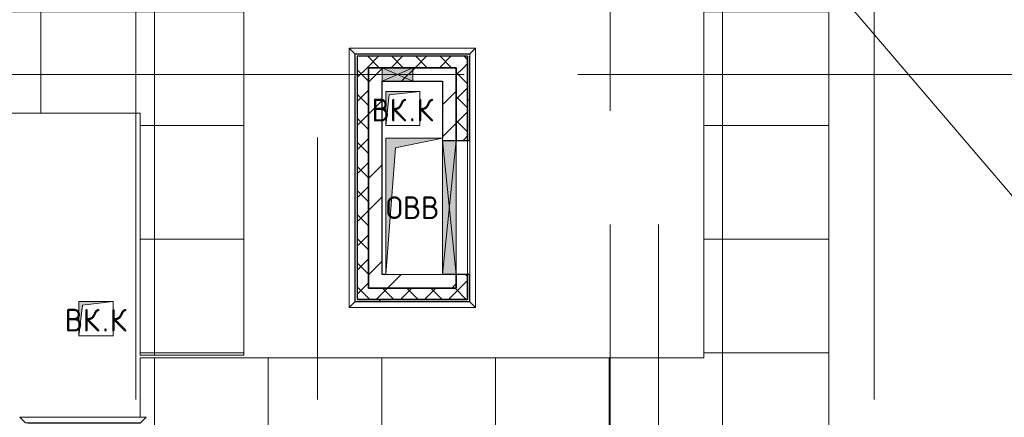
# Model space of a CAD drawing. Header units: millimetres. Extents: x -30540 to 150652, y -11730 to 123410.
# Tile 8 of 113: x -6186 to 2480, y 43432 to 46933. Entities that reach past the tile are written whole.
import ezdxf

# ---------------------------------------------------------------- set-up
doc = ezdxf.new("R2010")
doc.units = ezdxf.units.MM
doc.linetypes.add('ADSK_Линия сетки', pattern=[5000, 4000, -500, 0, -500])
for name, color, linetype, lineweight in [('A-____-NOTE-TEXT', 7, 'Continuous', 18), ('A-GENM-____-OTLN', 7, 'Continuous', 18), ('A-GLAZ-____-MCUT', 7, 'Continuous', 9), ('A-GLAZ-____-OTLN', 7, 'Continuous', 18), ('A-ROOF-____-OTLN', 7, 'Continuous', 18), ('A-ROOF-____-PATT', 7, 'Continuous', 18), ('A-WALL-____-MCUT', 7, 'Continuous', 40), ('A-WALL-____-OTLN', 7, 'Continuous', 18), ('A-WALL-____-PATT', 7, 'Continuous', 40), ('I-WALL-____-MCUT', 7, 'Continuous', 40), ('I-WALL-____-OTLN', 7, 'Continuous', 18), ('M-EQPM-____-OTLN', 7, 'Continuous', 18), ('S-GRID-____-OTLN', 7, 'Continuous', 9)]:
    doc.layers.add(name, color=color, linetype=linetype, lineweight=lineweight)
doc.styles.add('GOST Common', font='GOST_Common.ttf', dxfattribs={"height": 200})
pattern_1 = [(45, (0, 0), (-424.264, 424.264), []), (45, (0, 282.8), (-424.264, 424.264), [])]
pattern_2 = [(45, (0, 0), (-106.066, 106.066), []), (135, (0, 0), (-106.066, -106.066), [])]
pattern_3 = [(0, (0, 0), (406.4, 101.6), [6.706, -298.094, 6.706, -298.094, -1625.6]), (0, (0, 0), (406.4, 101.6), [-609.6, 6.706, -602.894, 6.706, -298.094, -711.2]), (0, (0, 0), (406.4, 101.6), [-1524, 6.706, -196.494, 6.706, -501.294]), (120, (152.4, 50.8), (-291.18818, 301.15272), [6.706, -298.094, 6.706, -298.094, -1625.6]), (120, (152.4, 50.8), (-291.18818, 301.15272), [-609.6, 6.706, -602.894, 6.706, -298.094, -711.2]), (120, (152.4, 50.8), (-291.18818, 301.15272), [-1524, 6.706, -196.494, 6.706, -501.294]), (240, (203.2, 254), (-115.21182, -402.75272), [6.706, -298.094, 6.706, -298.094, -1625.6]), (240, (203.2, 254), (-115.21182, -402.75272), [-609.6, 6.706, -602.894, 6.706, -298.094, -711.2]), (240, (203.2, 254), (-115.21182, -402.75272), [-1524, 6.706, -196.494, 6.706, -501.294])]

# ---------------------------------------------------------------- blocks, each defined once
blk = doc.blocks.new('АР_Канал вертикальный прямоугольный - ВК_К-7548699-Кровля ЭЛ')
at = {"layer": 'M-EQPM-____-OTLN', "lineweight": 13, "true_color": 0xe2e2e2}
blk.add_hatch(color=254, dxfattribs=at).paths.add_polyline_path([(-150, -150), (-120, 120), (150, 150), (-150, 150)])
at = {"layer": 'M-EQPM-____-OTLN', "color": 253, "lineweight": 13, "true_color": 0xaaaaaa}
for p, q in [((150, 150), (-150, 150)), ((-150, 150), (-150, -150)), ((150, 150), (-150, 150)), ((-150, 150), (-150, -150)), ((-150, -150), (-150, 150)), ((-150, 150), (150, 150)), ((-150, -150), (-120, 120)), ((-150, -150), (-120, 120)), ((-120, 120), (150, 150)), ((-120, 120), (150, 150)), ((150, -150), (150, 150)), ((150, 150), (150, -150)), ((-150, -150), (150, -150)), ((150, -150), (-150, -150))]:
    blk.add_line(p, q, dxfattribs=at)
blk = doc.blocks.new('АР_Канал вертикальный прямоугольный - ВК_К-V3-Кровля ЭЛ')
at = {"layer": 'M-EQPM-____-OTLN', "lineweight": 13, "true_color": 0xe2e2e2}
blk.add_hatch(color=254, dxfattribs=at).paths.add_polyline_path([(-150, -150), (-120, 120), (150, 150), (-150, 150)])
at = {"layer": 'M-EQPM-____-OTLN', "color": 253, "lineweight": 13, "true_color": 0xaaaaaa}
for p, q in [((150, 150), (-150, 150)), ((-150, 150), (-150, -150)), ((150, 150), (-150, 150)), ((-150, 150), (-150, -150)), ((-150, -150), (-150, 150)), ((-150, 150), (150, 150)), ((-150, -150), (-120, 120)), ((-150, -150), (-120, 120)), ((-120, 120), (150, 150)), ((-120, 120), (150, 150)), ((150, -150), (150, 150)), ((150, 150), (150, -150)), ((-150, -150), (150, -150)), ((150, -150), (-150, -150))]:
    blk.add_line(p, q, dxfattribs=at)
blk = doc.blocks.new('АР_Канал вертикальный прямоугольный - ОВВ-5295746-Кровля ЭЛ')
at = {"layer": 'M-EQPM-____-OTLN', "lineweight": 13, "true_color": 0xe2e2e2}
blk.add_hatch(color=254, dxfattribs=at).paths.add_polyline_path([(-250, -600), (-165, 515), (250, 600), (-250, 600)])
at = {"layer": 'M-EQPM-____-OTLN', "color": 253, "lineweight": 13, "true_color": 0xaaaaaa}
for p, q in [((250, 600), (-250, 600)), ((-250, 600), (-250, -600)), ((250, 600), (-250, 600)), ((-250, 600), (-250, -600)), ((-250, -600), (-250, 600)), ((-250, 600), (250, 600)), ((-165, 515), (250, 600)), ((-165, 515), (250, 600)), ((250, 580), (250, 600)), ((250, 600), (250, 580)), ((250, -600), (250, 580)), ((250, 580), (250, -600)), ((-250, -600), (-165, 515)), ((-250, -600), (-165, 515)), ((-250, -600), (250, -600)), ((250, -600), (-250, -600))]:
    blk.add_line(p, q, dxfattribs=at)
blk = doc.blocks.new('АР_Отверстие прямоугольное - ВК-8884799-Кровля ЭЛ')
at = {"layer": 'A-GLAZ-____-OTLN', "lineweight": 13, "true_color": 0xf0f0f0}
blk.add_hatch(color=7, dxfattribs=at).paths.add_polyline_path([(196.6, 60), (-10, 60), (-10, -60), (260, -60), (260, 60)])
at = {"layer": 'A-GLAZ-____-MCUT', "color": 253, "lineweight": 15, "true_color": 0xaaaaaa}
for p, q in [((-10, 60), (-10, -60)), ((260, 60), (260, -60))]:
    blk.add_line(p, q, dxfattribs=at)
at = {"layer": 'A-GLAZ-____-OTLN', "color": 253, "lineweight": 5, "true_color": 0xaaaaaa}
for p, q in [((260, 60), (-10, -60)), ((-10, 60), (260, -60))]:
    blk.add_line(p, q, dxfattribs=at)
at = {"layer": 'A-GLAZ-____-OTLN', "color": 253, "lineweight": 13, "true_color": 0xaaaaaa}
for p, q in [((260, 60), (-10, 60)), ((-10, 60), (-10, -60)), ((260, -60), (260, 60)), ((-10, -60), (260, -60))]:
    blk.add_line(p, q, dxfattribs=at)
blk = doc.blocks.new('АР_Отверстие прямоугольное - ОВВ-7467230-Кровля ЭЛ')
at = {"layer": 'A-GLAZ-____-OTLN', "lineweight": 13, "true_color": 0xf0f0f0}
blk.add_hatch(color=7, dxfattribs=at).paths.add_polyline_path([(715, -60), (715, 60), (-465, 60), (-465, -60), (618.1, -60)])
at = {"layer": 'A-GLAZ-____-MCUT', "color": 253, "lineweight": 15, "true_color": 0xaaaaaa}
for p, q in [((-465, 60), (-465, -60)), ((715, 60), (715, -60))]:
    blk.add_line(p, q, dxfattribs=at)
at = {"layer": 'A-GLAZ-____-OTLN', "color": 253, "lineweight": 5, "true_color": 0xaaaaaa}
for p, q in [((715, 60), (-465, -60)), ((-465, 60), (715, -60))]:
    blk.add_line(p, q, dxfattribs=at)
at = {"layer": 'A-GLAZ-____-OTLN', "color": 253, "lineweight": 13, "true_color": 0xaaaaaa}
for p, q in [((715, 60), (-465, 60)), ((-465, 60), (-465, -60)), ((715, -60), (715, 60)), ((-465, -60), (715, -60))]:
    blk.add_line(p, q, dxfattribs=at)
blk = doc.blocks.new('_GM_Dt-St-D_Фартук гнутый из оцинкованной стали_Пристенный_Тип 1__c-верхняя кромка с отгибом_ - ФС-1_3_50х70У100-1_5_t__RAL7016-V20-Кровля ЭЛ')
at = {"layer": 'A-GENM-____-OTLN', "color": 253, "lineweight": 13, "true_color": 0xaaaaaa}
for p, q in [((0, 50), (1113, 50)), ((50, 0), (0, 50)), ((50, 0), (1063, 0)), ((50, 0), (50, -1.5)), ((1113, 50), (1063, 0)), ((1063, -1.5), (1063, 0)), ((71.5, -1.5), (1063, -1.5))]:
    blk.add_line(p, q, dxfattribs=at)
blk = doc.blocks.new('_GM_Dt-St-D_Фартук гнутый из оцинкованной стали_Пристенный_Тип 1__c-верхняя кромка с отгибом_ - ФС-1_3_50х70У100-1_5_t__RAL7016-V17-Кровля ЭЛ')
at = {"layer": 'A-GENM-____-OTLN', "color": 253, "lineweight": 13, "true_color": 0xaaaaaa}
for p, q in [((0, 50), (1113, 50)), ((50, 0), (0, 50)), ((50, 0), (1063, 0)), ((50, 0), (50, -1.5)), ((1113, 50), (1063, 0)), ((1063, -1.5), (1063, 0)), ((50, -1.5), (1063, -1.5))]:
    blk.add_line(p, q, dxfattribs=at)
blk = doc.blocks.new('_GM_Dt-St-D_Фартук гнутый из оцинкованной стали_Пристенный_Тип 1__c-верхняя кромка с отгибом_ - ФС-1_3_50х70У100-1_5_t__RAL7016-V23-Кровля ЭЛ')
at = {"layer": 'A-GENM-____-OTLN', "color": 253, "lineweight": 13, "true_color": 0xaaaaaa}
for p, q in [((0, -50), (50, 0)), ((50, 1.5), (50, 0)), ((71.5, 1.5), (50, 1.5)), ((1063, 0), (50, 0)), ((1063, 0), (1063, 1.5)), ((1113, -50), (0, -50)), ((1063, 0), (1113, -50))]:
    blk.add_line(p, q, dxfattribs=at)
blk = doc.blocks.new('_GM_Dt-St-D_Фартук гнутый из оцинкованной стали_Пристенный_Тип 1__c-верхняя кромка с отгибом_ - ФС-1_3_50х70У100-1_5_t__RAL7016-V19-Кровля ЭЛ')
at = {"layer": 'A-GENM-____-OTLN', "color": 253, "lineweight": 13, "true_color": 0xaaaaaa}
for p, q in [((0, 50), (2283, 50)), ((50, 0), (0, 50)), ((50, 0), (2233, 0)), ((50, 0), (50, -1.5)), ((2283, 50), (2233, 0)), ((2233, -1.5), (2233, 0)), ((50, -1.5), (71.5, -1.5))]:
    blk.add_line(p, q, dxfattribs=at)
blk = doc.blocks.new('_GM_Dt-St-D_Фартук гнутый из оцинкованной стали_Пристенный_Тип 1__c-верхняя кромка с отгибом_ - ФС-1_3_50х70У100-1_5_t__RAL7016-V24-Кровля ЭЛ')
at = {"layer": 'A-GENM-____-OTLN', "color": 253, "lineweight": 13, "true_color": 0xaaaaaa}
for p, q in [((50, 1.5), (50, 0)), ((2233, 1.5), (50, 1.5)), ((2233, 0), (50, 0)), ((2233, 0), (2233, 1.5)), ((2233, 0), (2283, -50)), ((0, -50), (50, 0)), ((2283, -50), (0, -50))]:
    blk.add_line(p, q, dxfattribs=at)
blk = doc.blocks.new('Наметкина 10_РД_АР_К1_отсоединено_rvt-1-Кровля ЭЛ')
at = {"layer": 'A-ROOF-____-PATT', "lineweight": 5, "true_color": 0xd2d2d2}
h = blk.add_hatch(dxfattribs=at)
h.set_pattern_fill('FP_6', color=254, style=0, pattern_type=2)
h.set_pattern_definition([(0, (0, 0), (0, 1000), []), (90, (0, 0), (-1000, 6e-14), [])])
h.paths.add_polyline_path([(-4928.5, 32164), (8725.3, 32164), (8725.3, 43350), (935.3, 43350), (935.3, 54289), (-1644.7, 54289), (-1644.7, 60150), (-464.7, 60150), (-464.7, 69650), (1013.8, 69650), (1012.3, 81278.5), (-1636.2, 81278.5), (-1636.2, 86641.5), (-564.7, 86641.5), (-564.7, 91950), (655.3, 91950), (655.3, 88074), (1555.3, 88074), (1555.3, 91850), (4135.3, 91850), (4135.3, 88074), (5035.3, 88074), (5035.3, 92950), (-11844.7, 92950), (-11844.7, 87234), (-10944.7, 87234), (-10944.7, 91950), (-8944.7, 91950), (-8944.7, 89950), (-8964.7, 89950), (-8964.7, 81980), (-13264.7, 81980), (-13264.7, 80980), (-7964.7, 80980), (-7964.7, 86374), (-6114.7, 86374), (-6114.7, 91950), (-1664.7, 91950), (-1664.7, 87470), (-2464.7, 87470), (-2464.7, 85540), (-4939.3, 85540), (-4939.3, 83313.9), (-4582.2, 83520), (-4577.2, 83511.3), (-4939.3, 83302.3), (-4939.3, 83171.5), (-3443.5, 83171.5), (-4032.2, 83511.3), (-4027.2, 83520), (-3423.5, 83171.5), (-2708.2, 83170), (-2708.2, 79971.5), (113.8, 79971.5), (113.8, 79650), (135.3, 79650), (135.3, 79350), (113.8, 79350), (113.8, 72890), (-2634.7, 72890), (-2634.7, 77050), (-12364.7, 77050), (-12364.7, 60150), (-3984.5, 60150), (-3984.5, 61050), (-11464.7, 61050), (-11464.7, 66650), (-10005.7, 66650), (-10005.7, 67499.8), (-9905.7, 67499.8), (-9905.7, 66650), (-8064.7, 66650), (-8064.7, 71650), (-8964.7, 71650), (-8964.7, 67650), (-11464.7, 67650), (-11464.7, 76050), (-3634.7, 76050), (-3634.7, 71890), (-1464.7, 71890), (-1464.7, 61050), (-3884.5, 61050), (-3884.5, 60150), (-2644.7, 60150), (-2644.7, 56441.5), (-2423.2, 56439.9), (-2423.2, 55268.5), (-2644.7, 55268.5), (-2644.7, 54289), (-3224.7, 54289), (-3224.3, 49541.5), (-2224.7, 49541.5), (-2224.7, 53389), (-164.7, 53389), (-164.7, 43954), (-5124.7, 43954), (-5123.2, 43431.5), (-5073.2, 43431.5), (-5073.2, 41668.5), (-5124.7, 41668.5), (-5124.7, 40650), (-3749.7, 40650), (-3749.7, 42500), (-3326.2, 42500), (-3304.7, 42521.5), (5456.8, 42521.5), (5456.8, 42500), (7825.3, 42500), (7825.3, 33064), (-5614.7, 33064), (-5614.7, 35439), (-2114.7, 35439), (-2114.7, 36339), (-6514.7, 36339), (-6514.7, 33064), (-11464.7, 33064), (-11464.7, 38676.9), (-8114.7, 38676.9), (-8114.7, 39950), (-11064.7, 39950), (-11062.7, 41950), (-8114.7, 41949), (-8114.7, 46108.5), (-5124.7, 46108.5), (-5124.7, 43980), (-4214.7, 43980), (-4214.7, 47208.5), (-6206.2, 47208.5), (-6206.2, 47964), (-9014.7, 47964), (-9015.7, 42949), (-11464.7, 42949), (-11464.7, 55136), (-12364.7, 55136), (-12364.7, 32164)])
at = {"layer": 'A-WALL-____-PATT', "lineweight": 5, "true_color": 0xaaaaaa}
h = blk.add_hatch(dxfattribs=at)
h.set_pattern_fill('FP_3', color=253, style=0, pattern_type=2)
h.set_pattern_definition(pattern_2)
h.paths.add_polyline_path([(-2244.7, 46510), (-2244.7, 46610), (-3214.7, 46610), (-3214.7, 46510), (-2344.7, 46510)])
h = blk.add_hatch(dxfattribs=at)
h.set_pattern_fill('FP_8', color=253, style=0, pattern_type=2)
h.set_pattern_definition(pattern_3)
h.paths.add_polyline_path([(-2224.7, 44450), (-2224.7, 44690), (-2244.7, 44690), (-2244.7, 44450)])
h.paths.add_polyline_path([(-2224.7, 45870), (-2224.7, 46610), (-2244.7, 46610), (-2244.7, 45870)])
h = blk.add_hatch(dxfattribs=at)
h.set_pattern_fill('FP_3', color=253, style=0, pattern_type=2)
h.set_pattern_definition(pattern_2)
h.paths.add_polyline_path([(-3114.7, 44470), (-3114.7, 46510), (-3214.7, 46510), (-3214.7, 44470)])
h = blk.add_hatch(dxfattribs=at)
h.set_pattern_fill('FP_2', color=253, style=0, pattern_type=2)
h.set_pattern_definition(pattern_1)
h.paths.add_polyline_path([(-2994.7, 44570), (-2994.7, 46510), (-3114.7, 46510), (-3114.7, 44570)])
h = blk.add_hatch(dxfattribs=at)
h.set_pattern_fill('FP_2', color=253, style=0, pattern_type=2)
h.set_pattern_definition(pattern_1)
h.paths.add_polyline_path([(-2464.7, 46390), (-2464.7, 46510), (-2994.7, 46510), (-2994.7, 46390), (-2724.7, 46390)])
h = blk.add_hatch(dxfattribs=at)
h.set_pattern_fill('FP_2', color=253, style=0, pattern_type=2)
h.set_pattern_definition(pattern_1)
h.paths.add_polyline_path([(-2344.7, 44570), (-2344.7, 44690), (-2464.7, 44690), (-2464.7, 44570)])
h.paths.add_polyline_path([(-2344.7, 45870), (-2344.7, 46510), (-2464.7, 46510), (-2464.7, 45870)])
h = blk.add_hatch(dxfattribs=at)
h.set_pattern_fill('FP_3', color=253, style=0, pattern_type=2)
h.set_pattern_definition(pattern_2)
h.paths.add_polyline_path([(-2244.7, 44470), (-2244.7, 44690), (-2344.7, 44690), (-2344.7, 44470)])
h.paths.add_polyline_path([(-2244.7, 45870), (-2244.7, 46510), (-2344.7, 46510), (-2344.7, 45870)])
h = blk.add_hatch(dxfattribs=at)
h.set_pattern_fill('FP_2', color=253, style=0, pattern_type=2)
h.set_pattern_definition(pattern_1)
h.paths.add_polyline_path([(-2464.7, 44570), (-2464.7, 44690), (-2994.7, 44690), (-2994.7, 44570), (-2879.7, 44570)])
h = blk.add_hatch(dxfattribs=at)
h.set_pattern_fill('FP_3', color=253, style=0, pattern_type=2)
h.set_pattern_definition(pattern_2)
h.paths.add_polyline_path([(-3114.7, 44470), (-2344.7, 44470), (-2344.7, 44570), (-3114.7, 44570)])
h = blk.add_hatch(dxfattribs=at)
h.set_pattern_fill('FP_8', color=253, style=0, pattern_type=2)
h.set_pattern_definition(pattern_3)
h.paths.add_polyline_path([(-2244.7, 44450), (-2244.7, 44470), (-3214.7, 44470), (-3214.7, 44450), (-2884.9, 44450)])
at = {"layer": 'A-ROOF-____-OTLN', "color": 253, "lineweight": 13, "true_color": 0xaaaaaa}
for p, q in [((935.3, 43350), (935.3, 54289)), ((-164.7, 53389), (-164.7, 43954)), ((4283.6, 43350), (935.3, 47270.1)), ((-4214.7, 43980), (-4214.7, 47208.5)), ((-8114.7, 46108.5), (-5124.7, 46108.5)), ((-5124.7, 46108.5), (-5124.7, 43980)), ((-5124.7, 43980), (-4214.7, 43980)), ((-164.7, 43954), (-5124.7, 43954)), ((-5124.7, 43954), (-5124.7, 43431.5))]:
    blk.add_line(p, q, dxfattribs=at)
at = {"layer": 'A-WALL-____-MCUT', "color": 253, "lineweight": 30, "true_color": 0xaaaaaa}
for p, q in [((-2994.7, 46610), (-3214.7, 46610)), ((-3214.7, 46610), (-3214.7, 46510)), ((-2724.7, 46610), (-2994.7, 46610)), ((-2244.7, 46610), (-2724.7, 46610)), ((-2244.7, 46510), (-2244.7, 46610)), ((-2244.7, 46610), (-2244.7, 45870)), ((-2224.7, 45870), (-2224.7, 46610)), ((-3214.7, 46510), (-3214.7, 44470)), ((-3114.7, 46510), (-2994.7, 46510)), ((-3114.7, 44570), (-3114.7, 46510)), ((-2994.7, 46510), (-2724.7, 46510)), ((-2724.7, 46510), (-2344.7, 46510)), ((-2344.7, 46510), (-2344.7, 45870)), ((-2244.7, 45870), (-2244.7, 46510)), ((-2344.7, 45870), (-2244.7, 45870)), ((-2244.7, 45870), (-2224.7, 45870)), ((-2244.7, 44690), (-2344.7, 44690)), ((-2344.7, 44690), (-2344.7, 44570)), ((-2244.7, 44470), (-2244.7, 44690)), ((-2224.7, 44690), (-2244.7, 44690)), ((-2244.7, 44690), (-2244.7, 44470)), ((-2224.7, 44450), (-2224.7, 44690)), ((-2344.7, 44570), (-3114.7, 44570)), ((-3214.7, 44470), (-3114.7, 44470)), ((-2244.7, 44470), (-3214.7, 44470)), ((-3114.7, 44470), (-2344.7, 44470)), ((-2344.7, 44470), (-2244.7, 44470)), ((-3214.7, 44450), (-2244.7, 44450)), ((-2244.7, 44450), (-2224.7, 44450))]:
    blk.add_line(p, q, dxfattribs=at)
at = {"layer": 'A-WALL-____-OTLN', "color": 253, "lineweight": 13, "true_color": 0xaaaaaa}
for p, q in [((-2344.7, 45870), (-2244.7, 45870)), ((-2344.7, 44690), (-2344.7, 45870)), ((-2244.7, 45870), (-2244.7, 44690)), ((-2244.7, 44690), (-2244.7, 45870)), ((-2224.7, 45870), (-2224.7, 44690)), ((-2344.7, 44690), (-2244.7, 44690))]:
    blk.add_line(p, q, dxfattribs=at)
at = {"layer": 'I-WALL-____-MCUT', "color": 253, "lineweight": 30, "true_color": 0xaaaaaa}
for p, q in [((-3114.7, 46510), (-3114.7, 44570)), ((-2994.7, 46510), (-3114.7, 46510)), ((-2724.7, 46510), (-2994.7, 46510)), ((-2464.7, 46510), (-2724.7, 46510)), ((-2344.7, 46510), (-2464.7, 46510)), ((-2344.7, 45870), (-2344.7, 46510)), ((-2994.7, 46390), (-2724.7, 46390)), ((-2994.7, 44690), (-2994.7, 46390)), ((-2724.7, 46390), (-2464.7, 46390)), ((-2464.7, 46390), (-2464.7, 45890)), ((-2464.7, 45870), (-2344.7, 45870)), ((-2964.7, 44690), (-2994.7, 44690)), ((-2344.7, 44690), (-2464.7, 44690)), ((-2344.7, 44570), (-2344.7, 44690)), ((-3114.7, 44570), (-2994.7, 44570)), ((-2994.7, 44570), (-2464.7, 44570)), ((-2464.7, 44570), (-2344.7, 44570))]:
    blk.add_line(p, q, dxfattribs=at)
at = {"layer": 'I-WALL-____-OTLN', "color": 253, "lineweight": 13, "true_color": 0xaaaaaa}
for p, q in [((-2344.7, 45870), (-2464.7, 45870)), ((-2344.7, 45870), (-2344.7, 44690)), ((-2464.7, 44690), (-2344.7, 44690))]:
    blk.add_line(p, q, dxfattribs=at)
at = {"layer": 'A-GENM-____-OTLN', "color": 254, "lineweight": 13, "true_color": 0xd4d4d4}
for name, p in [('_GM_Dt-St-D_Фартук гнутый из оцинкованной стали_Пристенный_Тип 1__c-верхняя кромка с отгибом_ - ФС-1_3_50х70У100-1_5_t__RAL7016-V17-Кровля ЭЛ', (-3286.2, 46631.5)), ('_GM_Dt-St-D_Фартук гнутый из оцинкованной стали_Пристенный_Тип 1__c-верхняя кромка с отгибом_ - ФС-1_3_50х70У100-1_5_t__RAL7016-V23-Кровля ЭЛ', (-3286.2, 44448.5)), ('_GM_Dt-St-D_Фартук гнутый из оцинкованной стали_Пристенный_Тип 1__c-верхняя кромка с отгибом_ - ФС-1_3_50х70У100-1_5_t__RAL7016-V20-Кровля ЭЛ', (-6186.2, 43381.5))]:
    blk.add_blockref(name, p, dxfattribs=at)
for name, p, rotation in [('_GM_Dt-St-D_Фартук гнутый из оцинкованной стали_Пристенный_Тип 1__c-верхняя кромка с отгибом_ - ФС-1_3_50х70У100-1_5_t__RAL7016-V24-Кровля ЭЛ', (-3236.2, 46681.5), 269.9999999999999), ('_GM_Dt-St-D_Фартук гнутый из оцинкованной стали_Пристенный_Тип 1__c-верхняя кромка с отгибом_ - ФС-1_3_50х70У100-1_5_t__RAL7016-V19-Кровля ЭЛ', (-2223.2, 46681.5), 270.0000000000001)]:
    blk.add_blockref(name, p, dxfattribs=dict(at, rotation=rotation))
at = {"layer": 'A-GLAZ-____-OTLN', "color": 254, "lineweight": 13, "true_color": 0xd4d4d4}
for name, p, rotation in [('АР_Отверстие прямоугольное - ВК-8884799-Кровля ЭЛ', (-2734.7, 46450), 180), ('АР_Отверстие прямоугольное - ОВВ-7467230-Кровля ЭЛ', (-2404.7, 45155), 89.99999999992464)]:
    blk.add_blockref(name, p, dxfattribs=dict(at, rotation=rotation))
at = {"layer": 'M-EQPM-____-OTLN', "color": 254, "lineweight": 13, "true_color": 0xd4d4d4}
for name, p in [('АР_Канал вертикальный прямоугольный - ВК_К-7548699-Кровля ЭЛ', (-2814.7, 46150)), ('АР_Канал вертикальный прямоугольный - ОВВ-5295746-Кровля ЭЛ', (-2714.7, 45290)), ('АР_Канал вертикальный прямоугольный - ВК_К-V3-Кровля ЭЛ', (-5514.7, 44300))]:
    blk.add_blockref(name, p, dxfattribs=at)
at = {"layer": 'A-____-NOTE-TEXT', "color": 253, "lineweight": 5, "true_color": 0xaaaaaa, "char_height": 200, "attachment_point": 1, "style": 'GOST Common'}
for s, insert, width in [('ВК', (-3089.9, 46237.2), 400.844), ('\\fGOST Common|b0|i0|c204|p34|;К', (-2693, 46237.2), 192.405), ('\\fGOST Common|b0|i0|c204|p34|;.', (-2759.2, 46237.2), 80.169), ('ОВВ', (-2962.9, 45377.2), 609.282), ('ВК', (-5789.9, 44387.2), 400.844), ('\\fGOST Common|b0|i0|c204|p34|;К', (-5393, 44387.2), 192.405), ('\\fGOST Common|b0|i0|c204|p34|;.', (-5459.2, 44387.2), 80.169)]:
    blk.add_mtext(s, dxfattribs=dict(at, insert=insert, width=width))

msp = doc.modelspace()

# ---------------------------------------------------------------- linework, layer by layer
at = {"layer": 'S-GRID-____-OTLN', "color": 253, "linetype": 'ADSK_Линия сетки', "true_color": 0xaaaaaa}
for p, q in [((-5164.7, 23589.3), (-5164.7, 98105.9)), ((-989.7, 26129.3), (-989.7, 98105.9)), ((1335.3, 23589.3), (1335.3, 98105.9)), ((17726.8, 46450), (-28904.3, 46450)), ((-3564.7, 23589.3), (-3564.7, 45894.3)), ((-564.7, 26129.3), (-564.7, 45894.3))]:
    msp.add_line(p, q, dxfattribs=at)

# ---------------------------------------------------------------- block references
at = {"lineweight": 5}
msp.add_blockref('Наметкина 10_РД_АР_К1_отсоединено_rvt-1-Кровля ЭЛ', (0, 0), dxfattribs=at)

doc.saveas('drawing.dxf')
